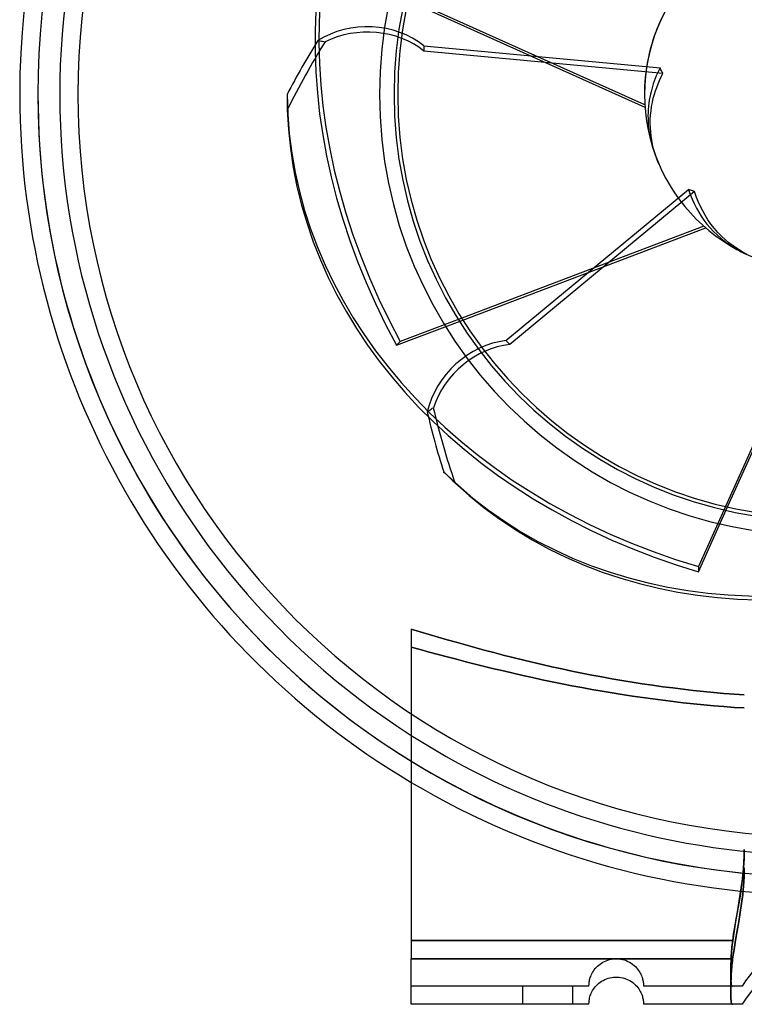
# Model space of a CAD drawing. Header units: millimetres. Extents: x -88 to 156, y -100 to 88.
# Tile 1 of 4: x -88 to -8, y -100 to 8. Entities that reach past the tile are written whole.
import ezdxf

# ---------------------------------------------------------------- set-up
doc = ezdxf.new("R2010")
doc.units = ezdxf.units.MM
doc.layers.add('HIDDEN', color=7, linetype='Continuous')
doc.layers.add('THICK', color=7, linetype='Continuous')

msp = doc.modelspace()

# ---------------------------------------------------------------- linework, layer by layer
at = {"layer": 'HIDDEN'}
for p, q in [((-18.05, 7.11), (-17.8, 7.69)), ((-17.8, 7.69), (-17.52, 8.27)), ((-55.27, 5.9), (-55.14, 5.89)), ((-55.14, 5.89), (-55, 5.87)), ((-55, 5.87), (-54.87, 5.85)), ((-54.87, 5.85), (-54.74, 5.83)), ((-54.74, 5.83), (-54.61, 5.79)), ((-54.61, 5.79), (-54.47, 5.76)), ((-43.62, 5.33), (-17.69, 2.89)), ((-43.62, 5.33), (-43.62, 4.74)), ((-17.37, 2.28), (-43.62, 4.74)), ((-17.97, 2.32), (-18.1, 2.02)), ((-17.83, 2.61), (-17.97, 2.32)), ((-17.69, 2.89), (-17.83, 2.61)), ((-17.64, 2.79), (-17.69, 2.89)), ((-17.59, 2.69), (-17.64, 2.79)), ((-17.54, 2.58), (-17.59, 2.69)), ((-17.57, 1.9), (-17.37, 2.28)), ((-17.49, 2.48), (-17.54, 2.58)), ((-17.43, 2.38), (-17.49, 2.48)), ((-17.37, 2.28), (-17.43, 2.38)), ((-18.43, 1.15), (-18.52, 0.86)), ((-18.33, 1.44), (-18.43, 1.15)), ((-18.22, 1.73), (-18.33, 1.44)), ((-18.1, 2.02), (-18.22, 1.73)), ((-18.06, 0.75), (-17.91, 1.13)), ((-17.91, 1.13), (-17.75, 1.52)), ((-17.75, 1.52), (-17.57, 1.9)), ((-18.75, 0), (-18.81, -0.32)), ((-18.68, 0.28), (-18.75, 0)), ((-18.6, 0.57), (-18.68, 0.28)), ((-18.52, 0.86), (-18.6, 0.57)), ((-18.43, -0.43), (-18.31, 0)), ((-18.31, 0), (-18.19, 0.37)), ((-18.19, 0.37), (-18.06, 0.75)), ((-58.64, -0.02), (-58.64, -0.31)), ((-58.64, -0.31), (-58.63, -0.59)), ((-58.63, -0.59), (-58.63, -0.88)), ((-58.63, -0.88), (-58.63, -1.16)), ((-18.92, -0.98), (-18.96, -1.32)), ((-18.87, -0.65), (-18.92, -0.98)), ((-18.81, -0.32), (-18.87, -0.65)), ((-18.62, -1.35), (-18.53, -0.89)), ((-18.53, -0.89), (-18.43, -0.43)), ((-58.63, -1.16), (-58.62, -1.45)), ((-58.62, -1.45), (-58.62, -1.73)), ((-19.01, -2.02), (-19.02, -2.36)), ((-18.99, -1.67), (-19.01, -2.02)), ((-18.96, -1.32), (-18.99, -1.67)), ((-18.73, -2.3), (-18.68, -1.83)), ((-18.68, -1.83), (-18.62, -1.35)), ((-19.02, -2.36), (-19.01, -2.7)), ((-19.01, -2.7), (-19, -3.04)), ((-19, -3.04), (-18.98, -3.37)), ((-18.76, -2.77), (-18.73, -2.3)), ((-18.76, -3.23), (-18.76, -2.77)), ((-18.75, -3.68), (-18.76, -3.23)), ((-18.98, -3.37), (-18.95, -3.69)), ((-18.95, -3.69), (-18.91, -4.02)), ((-18.91, -4.02), (-18.86, -4.34)), ((-18.72, -4.12), (-18.75, -3.68)), ((-18.67, -4.58), (-18.72, -4.12)), ((-18.86, -4.34), (-18.79, -4.68)), ((-18.79, -4.68), (-18.72, -5.02)), ((-18.72, -5.02), (-18.64, -5.36)), ((-18.6, -5.05), (-18.67, -4.58)), ((-18.64, -5.36), (-18.54, -5.7)), ((-18.51, -5.52), (-18.6, -5.05)), ((-18.54, -5.7), (-18.44, -6.03)), ((-18.4, -5.99), (-18.51, -5.52)), ((-18.27, -6.44), (-18.4, -5.99)), ((-18.12, -6.89), (-18.27, -6.44)), ((-17.96, -7.31), (-18.12, -6.89)), ((-17.79, -7.73), (-17.96, -7.31)), ((-34.61, -27.07), (-14.56, -10.46)), ((-13.89, -10.67), (-34.19, -27.49)), ((-14.45, -10.5), (-14.56, -10.46)), ((-14.56, -10.46), (-14.37, -11)), ((-14.34, -10.54), (-14.45, -10.5)), ((-14.23, -10.58), (-14.34, -10.54)), ((-14.12, -10.61), (-14.23, -10.58)), ((-14.01, -10.64), (-14.12, -10.61)), ((-13.89, -10.67), (-14.01, -10.64)), ((-13.71, -11.24), (-13.89, -10.67)), ((-14.37, -11), (-14.17, -11.52)), ((-14.17, -11.52), (-13.94, -12.02)), ((-13.49, -11.79), (-13.71, -11.24)), ((-13.26, -12.32), (-13.49, -11.79)), ((-13.94, -12.02), (-13.7, -12.5)), ((-13.7, -12.5), (-13.44, -12.95)), ((-13.44, -12.95), (-13.17, -13.39)), ((-13.01, -12.82), (-13.26, -12.32)), ((-12.74, -13.3), (-13.01, -12.82)), ((-13.17, -13.39), (-12.87, -13.82)), ((-12.87, -13.82), (-12.54, -14.26)), ((-12.44, -13.79), (-12.74, -13.3)), ((-12.1, -14.27), (-12.44, -13.79)), ((-12.54, -14.26), (-12.18, -14.68)), ((-12.18, -14.68), (-11.81, -15.08)), ((-11.73, -14.74), (-12.1, -14.27)), ((-11.81, -15.08), (-11.42, -15.46)), ((-11.35, -15.18), (-11.73, -14.74)), ((-11.42, -15.46), (-11.02, -15.81)), ((-10.95, -15.58), (-11.35, -15.18)), ((-11.02, -15.81), (-10.62, -16.14)), ((-10.55, -15.96), (-10.95, -15.58)), ((-10.62, -16.14), (-10.2, -16.45)), ((-10.12, -16.32), (-10.55, -15.96)), ((-10.2, -16.45), (-9.74, -16.75)), ((-9.66, -16.67), (-10.12, -16.32)), ((-9.74, -16.75), (-9.27, -17.04)), ((-9.17, -17), (-9.66, -16.67)), ((-9.27, -17.04), (-8.77, -17.3)), ((-8.66, -17.31), (-9.17, -17)), ((-8.14, -17.59), (-8.66, -17.31)), ((-46.64, -27.58), (-39.33, -24.81)), ((-39.46, -24.6), (-46.22, -27.16)), ((-46.22, -27.16), (-46.64, -27.58)), ((-34.61, -27.07), (-34.19, -27.49)), ((-42.94, -34.66), (-42.82, -34.59)), ((-42.82, -34.59), (-42.71, -34.51)), ((-42.71, -34.51), (-42.59, -34.45)), ((-43.25, -34.91), (-43.15, -34.82)), ((-43.15, -34.82), (-43.04, -34.74)), ((-43.04, -34.74), (-42.94, -34.66)), ((-41.45, -41.48), (-41.25, -41.68)), ((-41.25, -41.68), (-41.04, -41.88)), ((-41.04, -41.88), (-40.84, -42.08)), ((-40.84, -42.08), (-40.63, -42.28)), ((-40.63, -42.28), (-40.43, -42.48)), ((-40.43, -42.48), (-40.22, -42.67)), ((-10.51, -45.3), (-13.48, -51.89)), ((-13.48, -52.48), (-10.27, -45.35)), ((-13.48, -51.89), (-13.48, -52.48)), ((-44.03, -59.06), (-45, -58.76)), ((-43.05, -59.35), (-44.03, -59.06)), ((-42.07, -59.64), (-43.05, -59.35)), ((-41.07, -59.94), (-42.07, -59.64)), ((-40.06, -60.22), (-41.07, -59.94)), ((-39.05, -60.51), (-40.06, -60.22)), ((-38.02, -60.8), (-39.05, -60.51)), ((-45, -60.77), (-44.03, -61.03)), ((-44.03, -61.03), (-45, -60.77)), ((-44.03, -61.03), (-43.05, -61.3)), ((-43.05, -61.3), (-44.03, -61.03)), ((-43.05, -61.3), (-42.06, -61.56)), ((-42.06, -61.56), (-43.05, -61.3)), ((-42.06, -61.56), (-41.06, -61.83)), ((-41.06, -61.83), (-42.06, -61.56)), ((-36.99, -61.08), (-38.02, -60.8)), ((-35.95, -61.35), (-36.99, -61.08)), ((-34.91, -61.62), (-35.95, -61.35)), ((-33.85, -61.89), (-34.91, -61.62)), ((-41.06, -61.83), (-40.05, -62.09)), ((-40.05, -62.09), (-41.06, -61.83)), ((-40.05, -62.09), (-39.03, -62.35)), ((-39.03, -62.35), (-40.05, -62.09)), ((-39.03, -62.35), (-38, -62.61)), ((-38, -62.61), (-39.03, -62.35)), ((-38, -62.61), (-36.97, -62.87)), ((-36.97, -62.87), (-38, -62.61)), ((-32.79, -62.16), (-33.85, -61.89)), ((-31.72, -62.41), (-32.79, -62.16)), ((-30.65, -62.66), (-31.72, -62.41)), ((-29.57, -62.91), (-30.65, -62.66)), ((-36.97, -62.87), (-35.93, -63.12)), ((-35.93, -63.12), (-36.97, -62.87)), ((-35.93, -63.12), (-34.88, -63.37)), ((-34.88, -63.37), (-35.93, -63.12)), ((-34.88, -63.37), (-33.82, -63.62)), ((-33.82, -63.62), (-34.88, -63.37)), ((-33.82, -63.62), (-32.76, -63.86)), ((-32.76, -63.86), (-33.82, -63.62)), ((-28.48, -63.15), (-29.57, -62.91)), ((-27.39, -63.38), (-28.48, -63.15)), ((-26.29, -63.6), (-27.39, -63.38)), ((-25.19, -63.82), (-26.29, -63.6)), ((-24.09, -64.02), (-25.19, -63.82)), ((-32.76, -63.86), (-31.69, -64.1)), ((-31.69, -64.1), (-32.76, -63.86)), ((-31.69, -64.1), (-30.62, -64.33)), ((-30.62, -64.33), (-31.69, -64.1)), ((-30.62, -64.33), (-29.54, -64.56)), ((-29.54, -64.56), (-30.62, -64.33)), ((-29.54, -64.56), (-28.45, -64.78)), ((-28.45, -64.78), (-29.54, -64.56)), ((-28.45, -64.78), (-27.36, -64.99)), ((-27.36, -64.99), (-28.45, -64.78)), ((-22.98, -64.23), (-24.09, -64.02)), ((-21.87, -64.42), (-22.98, -64.23)), ((-20.76, -64.6), (-21.87, -64.42)), ((-19.64, -64.77), (-20.76, -64.6)), ((-18.52, -64.94), (-19.64, -64.77)), ((-27.36, -64.99), (-26.27, -65.2)), ((-26.27, -65.2), (-27.36, -64.99)), ((-26.27, -65.2), (-25.17, -65.4)), ((-25.17, -65.4), (-26.27, -65.2)), ((-25.17, -65.4), (-24.06, -65.59)), ((-24.06, -65.59), (-25.17, -65.4)), ((-24.06, -65.59), (-22.96, -65.78)), ((-22.96, -65.78), (-24.06, -65.59)), ((-22.96, -65.78), (-21.85, -65.96)), ((-21.85, -65.96), (-22.96, -65.78)), ((-21.85, -65.96), (-20.73, -66.13)), ((-20.73, -66.13), (-21.85, -65.96)), ((-17.4, -65.1), (-18.52, -64.94)), ((-16.28, -65.24), (-17.4, -65.1)), ((-15.16, -65.38), (-16.28, -65.24)), ((-14.04, -65.51), (-15.16, -65.38)), ((-12.91, -65.63), (-14.04, -65.51)), ((-11.79, -65.73), (-12.91, -65.63)), ((-10.67, -65.83), (-11.79, -65.73)), ((-9.56, -65.92), (-10.67, -65.83)), ((-8.44, -66), (-9.56, -65.92)), ((-20.73, -66.13), (-19.62, -66.29)), ((-19.62, -66.29), (-20.73, -66.13)), ((-19.62, -66.29), (-18.5, -66.45)), ((-18.5, -66.45), (-19.62, -66.29)), ((-18.5, -66.45), (-17.38, -66.59)), ((-17.38, -66.59), (-18.5, -66.45)), ((-17.38, -66.59), (-16.26, -66.73)), ((-16.26, -66.73), (-17.38, -66.59)), ((-16.26, -66.73), (-15.14, -66.86)), ((-15.14, -66.86), (-16.26, -66.73)), ((-15.14, -66.86), (-14.02, -66.98)), ((-14.02, -66.98), (-15.14, -66.86)), ((-14.02, -66.98), (-12.9, -67.09)), ((-12.9, -67.09), (-14.02, -66.98)), ((-12.9, -67.09), (-11.78, -67.19)), ((-11.78, -67.19), (-12.9, -67.09)), ((-11.78, -67.19), (-10.67, -67.28)), ((-10.67, -67.28), (-11.78, -67.19)), ((-10.67, -67.28), (-9.55, -67.37)), ((-9.55, -67.37), (-10.67, -67.28)), ((-9.55, -67.37), (-8.44, -67.44)), ((-8.44, -67.44), (-9.55, -67.37)), ((-8.44, -83), (-8.46, -84)), ((-8.45, -83.71), (-8.44, -83)), ((-8.46, -84), (-8.51, -84.97)), ((-8.48, -84.42), (-8.45, -83.71)), ((-8.51, -84.97), (-8.61, -85.94)), ((-8.59, -85.8), (-8.53, -85.11)), ((-8.53, -85.11), (-8.48, -84.42)), ((-8.44, -85), (-8.46, -86)), ((-8.77, -87.2), (-8.67, -86.5)), ((-8.61, -85.94), (-8.73, -86.91)), ((-8.67, -86.5), (-8.59, -85.8)), ((-8.46, -86), (-8.52, -86.97)), ((-8.88, -87.91), (-8.77, -87.2)), ((-8.73, -86.91), (-8.87, -87.9)), ((-8.52, -86.97), (-8.61, -87.94)), ((-9.12, -89.35), (-8.99, -88.63)), ((-8.87, -87.9), (-9.04, -88.91)), ((-8.99, -88.63), (-8.88, -87.91)), ((-8.61, -87.94), (-8.73, -88.91)), ((-9.24, -90.07), (-9.12, -89.35)), ((-9.04, -88.91), (-9.22, -89.92)), ((-8.73, -88.91), (-8.88, -89.9)), ((-9.49, -91.53), (-9.37, -90.8)), ((-9.22, -89.92), (-9.39, -90.94)), ((-9.37, -90.8), (-9.24, -90.07)), ((-8.88, -89.9), (-9.04, -90.91)), ((-9.61, -92.26), (-9.49, -91.53)), ((-9.39, -90.94), (-9.56, -91.97)), ((-9.22, -91.92), (-9.4, -92.94)), ((-9.04, -90.91), (-9.22, -91.92)), ((-45, -93), (-9.71, -93)), ((-9.71, -93), (-45, -93)), ((-9.71, -93), (-9.74, -93.24)), ((-9.74, -93.24), (-9.71, -93)), ((-9.56, -91.97), (-9.71, -93)), ((-9.71, -93), (-9.61, -92.26)), ((-9.4, -92.94), (-9.56, -93.97)), ((-9.82, -93.94), (-9.84, -94.17)), ((-9.84, -94.17), (-9.82, -93.94)), ((-9.8, -93.71), (-9.82, -93.94)), ((-9.82, -93.94), (-9.8, -93.71)), ((-9.77, -93.47), (-9.8, -93.71)), ((-9.8, -93.71), (-9.77, -93.47)), ((-9.74, -93.24), (-9.77, -93.47)), ((-9.77, -93.47), (-9.74, -93.24)), ((-9.56, -93.97), (-9.72, -95)), ((-45, -95), (-9.72, -95)), ((-23.61, -95.21), (-23.42, -95.15)), ((-23.42, -95.15), (-23.23, -95.09)), ((-23.23, -95.09), (-23.03, -95.05)), ((-23.03, -95.05), (-22.83, -95.02)), ((-22.83, -95.02), (-22.63, -95)), ((-22.63, -95), (-22.43, -95)), ((-22.43, -95), (-22.22, -95.01)), ((-22.22, -95.01), (-22.02, -95.04)), ((-22.02, -95.04), (-21.81, -95.08)), ((-21.81, -95.08), (-21.61, -95.13)), ((-21.61, -95.13), (-21.41, -95.2)), ((-21.41, -95.2), (-21.22, -95.29)), ((-9.89, -95.07), (-9.9, -95.29)), ((-9.9, -95.29), (-9.89, -95.07)), ((-9.88, -94.85), (-9.89, -95.07)), ((-9.89, -95.07), (-9.88, -94.85)), ((-9.87, -94.63), (-9.88, -94.85)), ((-9.88, -94.85), (-9.87, -94.63)), ((-9.85, -94.4), (-9.87, -94.63)), ((-9.87, -94.63), (-9.85, -94.4)), ((-9.84, -94.17), (-9.85, -94.4)), ((-9.85, -94.4), (-9.84, -94.17)), ((-9.72, -95), (-9.75, -95.24)), ((-25.01, -96.36), (-24.91, -96.22)), ((-24.91, -96.22), (-24.81, -96.08)), ((-24.81, -96.08), (-24.69, -95.95)), ((-24.69, -95.95), (-24.56, -95.82)), ((-24.56, -95.82), (-24.43, -95.7)), ((-24.43, -95.7), (-24.28, -95.58)), ((-24.28, -95.58), (-24.12, -95.48)), ((-24.12, -95.48), (-23.96, -95.38)), ((-23.96, -95.38), (-23.79, -95.29)), ((-23.79, -95.29), (-23.61, -95.21)), ((-21.22, -95.29), (-21.04, -95.38)), ((-21.04, -95.38), (-20.86, -95.49)), ((-20.86, -95.49), (-20.7, -95.6)), ((-20.7, -95.6), (-20.54, -95.73)), ((-20.54, -95.73), (-20.4, -95.86)), ((-20.4, -95.86), (-20.27, -95.99)), ((-20.27, -95.99), (-20.15, -96.13)), ((-20.15, -96.13), (-20.05, -96.27)), ((-20.05, -96.27), (-19.95, -96.42)), ((-9.91, -95.7), (-9.92, -95.9)), ((-9.92, -95.9), (-9.91, -95.7)), ((-9.92, -95.9), (-9.92, -96.09)), ((-9.92, -96.09), (-9.92, -95.9)), ((-9.92, -96.09), (-9.92, -96.27)), ((-9.92, -96.27), (-9.92, -96.09)), ((-9.92, -96.27), (-9.92, -96.45)), ((-9.92, -96.45), (-9.92, -96.27)), ((-9.9, -95.29), (-9.91, -95.5)), ((-9.91, -95.5), (-9.9, -95.29)), ((-9.91, -95.5), (-9.91, -95.7)), ((-9.91, -95.7), (-9.91, -95.5)), ((-9.84, -96.17), (-9.85, -96.4)), ((-9.82, -95.94), (-9.84, -96.17)), ((-9.8, -95.71), (-9.82, -95.94)), ((-9.77, -95.47), (-9.8, -95.71)), ((-9.75, -95.24), (-9.77, -95.47)), ((-25.45, -97.43), (-25.42, -97.31)), ((-25.42, -97.31), (-25.39, -97.19)), ((-25.39, -97.19), (-25.35, -97.06)), ((-25.35, -97.06), (-25.3, -96.93)), ((-25.3, -96.93), (-25.24, -96.79)), ((-25.24, -96.79), (-25.18, -96.65)), ((-25.18, -96.65), (-25.1, -96.5)), ((-25.1, -96.5), (-25.01, -96.36)), ((-19.95, -96.42), (-19.87, -96.56)), ((-19.87, -96.56), (-19.79, -96.7)), ((-19.79, -96.7), (-19.73, -96.84)), ((-19.73, -96.84), (-19.68, -96.98)), ((-19.68, -96.98), (-19.63, -97.11)), ((-19.63, -97.11), (-19.6, -97.24)), ((-19.6, -97.24), (-19.57, -97.36)), ((-19.57, -97.36), (-19.55, -97.47)), ((-9.92, -96.45), (-9.93, -96.62)), ((-9.93, -96.62), (-9.92, -96.45)), ((-9.93, -96.62), (-9.92, -96.78)), ((-9.92, -96.78), (-9.93, -96.62)), ((-9.92, -96.78), (-9.92, -96.93)), ((-9.92, -96.93), (-9.92, -96.78)), ((-9.92, -96.93), (-9.92, -97.07)), ((-9.92, -97.07), (-9.92, -96.93)), ((-9.92, -97.07), (-9.92, -97.2)), ((-9.92, -97.2), (-9.92, -97.07)), ((-9.92, -97.2), (-9.91, -97.33)), ((-9.91, -97.33), (-9.92, -97.2)), ((-9.9, -97.29), (-9.91, -97.5)), ((-9.91, -97.33), (-9.91, -97.44)), ((-9.91, -97.44), (-9.91, -97.33)), ((-9.89, -97.07), (-9.9, -97.29)), ((-9.88, -96.85), (-9.89, -97.07)), ((-9.87, -96.63), (-9.88, -96.85)), ((-9.85, -96.4), (-9.87, -96.63)), ((-25.5, -98), (-45, -98)), ((-45, -98), (-45, -98)), ((-32.75, -100), (-32.75, -98)), ((-32.75, -100), (-32.75, -98)), ((-27.25, -100), (-27.25, -98)), ((-27.25, -100), (-27.25, -98)), ((-25.5, -97.88), (-25.49, -97.81)), ((-25.5, -97.93), (-25.5, -97.88)), ((-25.5, -97.97), (-25.5, -97.93)), ((-25.5, -97.99), (-25.5, -97.97)), ((-25.5, -98), (-25.5, -97.99)), ((-25.5, -98), (-25.5, -98)), ((-25.49, -97.73), (-25.48, -97.64)), ((-25.49, -97.81), (-25.49, -97.73)), ((-25.48, -97.64), (-25.46, -97.54)), ((-25.46, -97.54), (-25.45, -97.43)), ((-19.55, -97.47), (-19.53, -97.57)), ((-19.53, -97.57), (-19.52, -97.66)), ((-19.52, -97.66), (-19.51, -97.75)), ((-19.51, -97.75), (-19.5, -97.82)), ((-19.5, -97.82), (-19.5, -97.88)), ((-19.5, -97.88), (-19.5, -97.93)), ((-19.5, -97.93), (-19.5, -97.97)), ((-19.5, -97.97), (-19.5, -97.99)), ((-19.5, -97.99), (-19.5, -98)), ((-19.5, -98), (-19.5, -98)), ((-9.74, -98), (-19.5, -98)), ((-9.92, -98.27), (-9.93, -98.45)), ((-9.93, -98.45), (-9.93, -98.62)), ((-9.91, -97.7), (-9.92, -97.9)), ((-9.92, -97.9), (-9.92, -98.09)), ((-9.92, -98.09), (-9.92, -98.27)), ((-9.91, -97.44), (-9.9, -97.55)), ((-9.9, -97.55), (-9.91, -97.44)), ((-9.91, -97.5), (-9.91, -97.7)), ((-9.9, -97.55), (-9.89, -97.64)), ((-9.89, -97.64), (-9.9, -97.55)), ((-9.89, -97.64), (-9.88, -97.72)), ((-9.88, -97.72), (-9.89, -97.64)), ((-9.88, -97.72), (-9.87, -97.8)), ((-9.87, -97.8), (-9.88, -97.72)), ((-9.87, -97.8), (-9.85, -97.86)), ((-9.85, -97.86), (-9.87, -97.8)), ((-9.85, -97.86), (-9.84, -97.91)), ((-9.84, -97.91), (-9.85, -97.86)), ((-9.84, -97.91), (-9.82, -97.95)), ((-9.82, -97.95), (-9.84, -97.91)), ((-9.82, -97.95), (-9.79, -97.98)), ((-9.79, -97.98), (-9.82, -97.95)), ((-9.79, -97.98), (-9.77, -97.99)), ((-9.77, -97.99), (-9.79, -97.98)), ((-9.77, -97.99), (-9.74, -98)), ((-9.74, -98), (-9.77, -97.99)), ((-9.61, -98), (-9.74, -98)), ((-9.48, -98), (-9.61, -98)), ((-9.34, -98), (-9.48, -98)), ((-9.19, -98), (-9.34, -98)), ((-9.05, -98), (-9.19, -98)), ((-8.92, -98), (-9.05, -98)), ((-8.81, -98), (-8.92, -98)), ((-8.73, -98), (-8.81, -98)), ((-8.68, -98), (-8.73, -98)), ((-8.66, -98), (-8.68, -98)), ((-8.66, -98), (-8.66, -98)), ((-9.93, -98.62), (-9.93, -98.78)), ((-9.93, -98.78), (-9.92, -98.93)), ((-9.92, -98.93), (-9.92, -99.07)), ((-9.92, -99.07), (-9.92, -99.2)), ((-9.92, -99.2), (-9.91, -99.33)), ((-9.91, -99.33), (-9.91, -99.44)), ((-9.91, -99.44), (-9.9, -99.55)), ((-45, -100), (-45, -100)), ((-25.5, -100), (-25.5, -100)), ((-19.5, -100), (-19.5, -100)), ((-9.9, -99.55), (-9.89, -99.64)), ((-9.89, -99.64), (-9.88, -99.72)), ((-9.88, -99.72), (-9.87, -99.8)), ((-9.87, -99.8), (-9.85, -99.86)), ((-9.85, -99.86), (-9.84, -99.91)), ((-9.84, -99.91), (-9.82, -99.95)), ((-9.82, -99.95), (-9.8, -99.98)), ((-9.8, -99.98), (-9.77, -99.99)), ((-9.77, -99.99), (-9.74, -100)), ((-8.66, -100), (-8.66, -100))]:
    msp.add_line(p, q, dxfattribs=at)
for centre, radius, start, end in [((0, 0), 86, 0, 180), ((0, 0), 86, 0, 180), ((0, 0), 86, 0, 180), ((0, 0), 81.6, 90, 270), ((0, 0), 46.9, 0, 180), ((0, 0), 86, 180, 270), ((0, 0), 86, 180, 270), ((0, 0), 46.9, 180, 270), ((0, 0), 86, 180, 270), ((0, 0), 83.6, 237.4336, 270), ((0, 0), 86, 238.4491, 270), ((0, 0), 88, 239.2453, 270), ((0, -103), 10, 90, 150)]:
    msp.add_arc(centre, radius, start, end, dxfattribs=at)
for centre, major_axis, ratio, start_param, end_param in [((7.28, -6.86), (-48.54, 48.54), 0.809017, 0.005697, 1.22173), ((6.86, -7.28), (48.54, -48.54), 0.809017, -3.115712, -1.919862), ((0, 0), (19.4, 0), 1, 1.98077, 3.141593), ((-49.84, 0.29), (-8.8, 0), 0.809017, -2.356194, -0.905855), ((-49.84, -0.29), (8.8, 0), 0.809017, 0.785398, 2.125161), ((0, 0), (13.72, 13.72), 1, 1.98077, 2.356194), ((0, -41.26), (0, -79.93), 0.856451, -2.201856, -2.112908), ((0, -40.64), (0, -78.73), 0.856451, -2.201087, -2.087759), ((10, 0.29), (-68.64, 0), 0.809017, 0.005697, 1.22173), ((10, -0.29), (68.64, 0), 0.809017, -3.115712, -1.919862), ((-35.45, -35.03), (-6.22, -6.22), 0.809017, -2.356194, -0.905855), ((-35.03, -35.45), (6.22, 6.22), 0.809017, 0.785398, 2.125161), ((28.74, -28.74), (55.67, -55.67), 0.856451, -2.201087, -2.087759), ((29.18, -29.18), (56.52, -56.52), 0.856451, -2.201856, -2.112908), ((6.86, 7.28), (-48.54, -48.54), 0.809017, 0.005697, 1.22173), ((7.28, 6.86), (48.54, 48.54), 0.809017, -3.115712, -1.919862)]:
    msp.add_ellipse(centre, major_axis=major_axis, ratio=ratio, start_param=start_param, end_param=end_param, dxfattribs=at)
at = {"layer": 'THICK'}
for p, q in [((-45.35, 10.27), (-19.35, -1.43)), ((-19.37, -1.16), (-45.3, 10.51)), ((-12.88, -14.51), (-39.46, -24.6)), ((-39.33, -24.81), (-12.67, -14.69)), ((0, -21.94), (-10.51, -45.3)), ((-10.27, -45.35), (0, -22.52)), ((-45, -58.76), (-44.03, -59.06)), ((-45, -58.76), (-45, -95)), ((-44.03, -59.06), (-43.05, -59.35)), ((-43.05, -59.35), (-42.07, -59.64)), ((-42.07, -59.64), (-41.07, -59.94)), ((-41.07, -59.94), (-40.06, -60.22)), ((-40.06, -60.22), (-39.05, -60.51)), ((-39.05, -60.51), (-38.02, -60.8)), ((-38.02, -60.8), (-36.99, -61.08)), ((-36.99, -61.08), (-35.95, -61.35)), ((-35.95, -61.35), (-34.91, -61.62)), ((-34.91, -61.62), (-33.85, -61.89)), ((-33.85, -61.89), (-32.79, -62.16)), ((-32.79, -62.16), (-31.72, -62.41)), ((-31.72, -62.41), (-30.65, -62.66)), ((-30.65, -62.66), (-29.57, -62.91)), ((-29.57, -62.91), (-28.48, -63.15)), ((-28.48, -63.15), (-27.39, -63.38)), ((-27.39, -63.38), (-26.29, -63.6)), ((-26.29, -63.6), (-25.19, -63.82)), ((-25.19, -63.82), (-24.09, -64.02)), ((-24.09, -64.02), (-22.98, -64.23)), ((-22.98, -64.23), (-21.87, -64.42)), ((-21.87, -64.42), (-20.76, -64.6)), ((-20.76, -64.6), (-19.64, -64.77)), ((-19.64, -64.77), (-18.52, -64.94)), ((-18.52, -64.94), (-17.4, -65.1)), ((-17.4, -65.1), (-16.28, -65.24)), ((-16.28, -65.24), (-15.16, -65.38)), ((-15.16, -65.38), (-14.04, -65.51)), ((-14.04, -65.51), (-12.91, -65.63)), ((-12.91, -65.63), (-11.79, -65.73)), ((-11.79, -65.73), (-10.67, -65.83)), ((-10.67, -65.83), (-9.56, -65.92)), ((-9.56, -65.92), (-8.44, -66)), ((-8.46, -86), (-8.44, -85)), ((-8.52, -86.97), (-8.46, -86)), ((-8.61, -87.94), (-8.52, -86.97)), ((-8.73, -88.91), (-8.61, -87.94)), ((-8.88, -89.91), (-8.73, -88.91)), ((-9.05, -90.92), (-8.88, -89.91)), ((-9.4, -92.95), (-9.22, -91.93)), ((-9.22, -91.93), (-9.05, -90.92)), ((-9.56, -93.97), (-9.4, -92.95)), ((-9.72, -95), (-9.56, -93.97)), ((-9.72, -95), (-45, -95)), ((-45, -95.32), (-45, -95)), ((-9.75, -95.24), (-9.72, -95)), ((-45, -95.66), (-45, -95.32)), ((-45, -96), (-45, -95.66)), ((-45, -96.33), (-45, -96)), ((-9.85, -96.4), (-9.84, -96.17)), ((-9.84, -96.17), (-9.82, -95.94)), ((-9.82, -95.94), (-9.8, -95.71)), ((-9.8, -95.71), (-9.77, -95.47)), ((-9.77, -95.47), (-9.75, -95.24)), ((-45, -96.64), (-45, -96.33)), ((-45, -96.94), (-45, -96.64)), ((-45, -97.23), (-45, -96.94)), ((-45, -97.52), (-45, -97.23)), ((-24.11, -97.47), (-23.94, -97.37)), ((-23.94, -97.37), (-23.77, -97.28)), ((-23.77, -97.28), (-23.58, -97.2)), ((-23.58, -97.2), (-23.39, -97.14)), ((-23.39, -97.14), (-23.2, -97.08)), ((-23.2, -97.08), (-23, -97.04)), ((-23, -97.04), (-22.8, -97.02)), ((-22.8, -97.02), (-22.6, -97)), ((-22.6, -97), (-22.39, -97)), ((-22.39, -97), (-22.18, -97.02)), ((-22.18, -97.02), (-21.98, -97.05)), ((-21.98, -97.05), (-21.77, -97.09)), ((-21.77, -97.09), (-21.57, -97.15)), ((-21.57, -97.15), (-21.38, -97.22)), ((-21.38, -97.22), (-21.19, -97.3)), ((-21.19, -97.3), (-21.01, -97.4)), ((-9.91, -97.5), (-9.9, -97.29)), ((-9.9, -97.29), (-9.89, -97.07)), ((-9.89, -97.07), (-9.88, -96.85)), ((-9.88, -96.85), (-9.87, -96.63)), ((-9.87, -96.63), (-9.85, -96.4)), ((-45, -97.8), (-45, -97.52)), ((-45, -98.07), (-45, -97.8)), ((-45, -98.31), (-45, -98.07)), ((-45, -98.53), (-45, -98.31)), ((-25.09, -98.49), (-25, -98.35)), ((-25, -98.35), (-24.91, -98.21)), ((-24.91, -98.21), (-24.8, -98.07)), ((-24.8, -98.07), (-24.68, -97.94)), ((-24.68, -97.94), (-24.55, -97.81)), ((-24.55, -97.81), (-24.41, -97.69)), ((-24.41, -97.69), (-24.26, -97.57)), ((-24.26, -97.57), (-24.11, -97.47)), ((-21.01, -97.4), (-20.83, -97.51)), ((-20.83, -97.51), (-20.67, -97.62)), ((-20.67, -97.62), (-20.52, -97.75)), ((-20.52, -97.75), (-20.38, -97.88)), ((-20.38, -97.88), (-20.25, -98.01)), ((-20.25, -98.01), (-20.14, -98.15)), ((-20.14, -98.15), (-20.03, -98.29)), ((-20.03, -98.29), (-19.94, -98.43)), ((-19.94, -98.43), (-19.86, -98.58)), ((-9.93, -98.45), (-9.92, -98.27)), ((-9.93, -98.62), (-9.93, -98.45)), ((-9.92, -97.9), (-9.91, -97.7)), ((-9.92, -98.09), (-9.92, -97.9)), ((-9.92, -98.27), (-9.92, -98.09)), ((-9.91, -97.7), (-9.91, -97.5)), ((-45, -98.74), (-45, -98.53)), ((-45, -98.94), (-45, -98.74)), ((-45, -99.13), (-45, -98.94)), ((-45, -99.3), (-45, -99.13)), ((-45, -99.45), (-45, -99.3)), ((-45, -99.57), (-45, -99.45)), ((-25.48, -99.64), (-25.46, -99.54)), ((-25.46, -99.54), (-25.44, -99.43)), ((-25.44, -99.43), (-25.42, -99.31)), ((-25.42, -99.31), (-25.39, -99.18)), ((-25.39, -99.18), (-25.35, -99.05)), ((-25.35, -99.05), (-25.3, -98.92)), ((-25.3, -98.92), (-25.24, -98.78)), ((-25.24, -98.78), (-25.17, -98.64)), ((-25.17, -98.64), (-25.09, -98.49)), ((-19.86, -98.58), (-19.79, -98.72)), ((-19.79, -98.72), (-19.73, -98.86)), ((-19.73, -98.86), (-19.67, -98.99)), ((-19.67, -98.99), (-19.63, -99.12)), ((-19.63, -99.12), (-19.6, -99.25)), ((-19.6, -99.25), (-19.57, -99.36)), ((-19.57, -99.36), (-19.55, -99.47)), ((-19.55, -99.47), (-19.53, -99.58)), ((-9.93, -98.78), (-9.93, -98.62)), ((-9.92, -98.93), (-9.93, -98.78)), ((-9.92, -99.07), (-9.92, -98.93)), ((-9.92, -99.2), (-9.92, -99.07)), ((-9.91, -99.33), (-9.92, -99.2)), ((-9.91, -99.44), (-9.91, -99.33)), ((-9.9, -99.55), (-9.91, -99.44)), ((-45, -99.68), (-45, -99.57)), ((-45, -99.78), (-45, -99.68)), ((-45, -99.86), (-45, -99.78)), ((-45, -99.92), (-45, -99.86)), ((-45, -99.97), (-45, -99.92)), ((-45, -99.99), (-45, -99.97)), ((-45, -100), (-45, -99.99)), ((-25.5, -100), (-45, -100)), ((-25.5, -99.87), (-25.49, -99.81)), ((-25.5, -99.93), (-25.5, -99.87)), ((-25.5, -99.97), (-25.5, -99.93)), ((-25.5, -99.99), (-25.5, -99.97)), ((-25.5, -100), (-25.5, -99.99)), ((-25.49, -99.73), (-25.48, -99.64)), ((-25.49, -99.81), (-25.49, -99.73)), ((-19.53, -99.58), (-19.52, -99.67)), ((-19.52, -99.67), (-19.51, -99.75)), ((-19.51, -99.75), (-19.5, -99.82)), ((-19.5, -99.82), (-19.5, -99.88)), ((-19.5, -99.88), (-19.5, -99.93)), ((-19.5, -99.93), (-19.5, -99.97)), ((-19.5, -99.97), (-19.5, -99.99)), ((-19.5, -99.99), (-19.5, -100)), ((-9.74, -100), (-19.5, -100)), ((-9.89, -99.64), (-9.9, -99.55)), ((-9.88, -99.72), (-9.89, -99.64)), ((-9.87, -99.8), (-9.88, -99.72)), ((-9.85, -99.86), (-9.87, -99.8)), ((-9.84, -99.91), (-9.85, -99.86)), ((-9.82, -99.95), (-9.84, -99.91)), ((-9.8, -99.98), (-9.82, -99.95)), ((-9.77, -99.99), (-9.8, -99.98)), ((-9.74, -100), (-9.77, -99.99)), ((-9.61, -100), (-9.74, -100)), ((-9.48, -100), (-9.61, -100)), ((-9.34, -100), (-9.48, -100)), ((-9.19, -100), (-9.34, -100)), ((-9.05, -100), (-9.19, -100)), ((-8.92, -100), (-9.05, -100)), ((-8.81, -100), (-8.92, -100)), ((-8.73, -100), (-8.81, -100)), ((-8.68, -100), (-8.73, -100)), ((-8.66, -100), (-8.68, -100))]:
    msp.add_line(p, q, dxfattribs=at)
for centre, radius, start, end in [((0, 0), 88, 0, 180), ((0, 0), 86, 0, 180), ((0, 0), 83.6, 90, 237.4336), ((0, 0), 48.5, 90, 180), ((0, 0), 46.9, 0, 180), ((0, 0), 46.5, 90, 270), ((0, 0), 19.4, 90.003, 180), ((0, 0), 88, 180, 239.2453), ((0, 0), 86, 180, 238.4491), ((0, 0), 48.5, 180, 270), ((0, 0), 46.9, 180, 270), ((0, 0), 19.4, 180, 269.997), ((0, -105), 10, 90, 150)]:
    msp.add_arc(centre, radius, start, end, dxfattribs=at)

doc.saveas('drawing.dxf')
